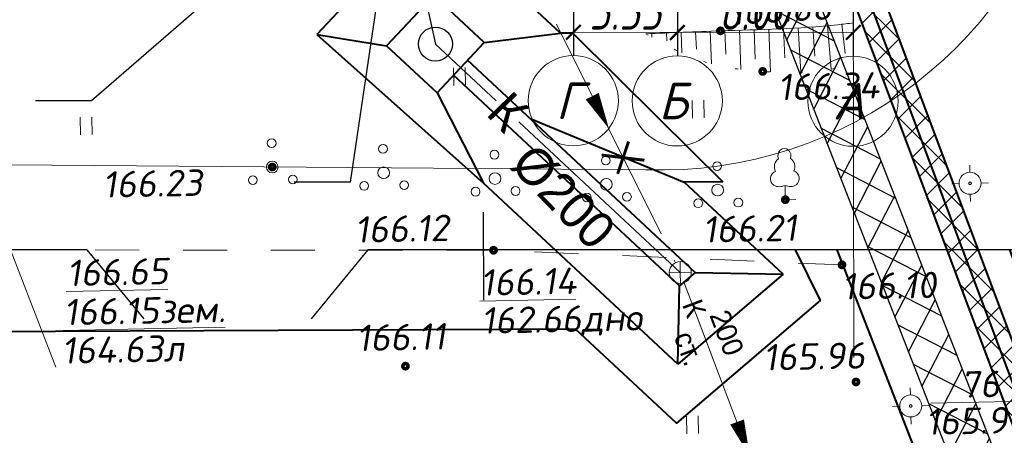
# Model space of a CAD drawing. Header units: millimetres. Extents: x 528565 to 529698, y -48331 to -46821.
# Tile 8 of 53: x 528779 to 528813, y -47355 to -47341. Entities that reach past the tile are written whole.
import ezdxf
from ezdxf import colors
from ezdxf.entities.mleader import LeaderData, LeaderLine
from ezdxf.enums import TextEntityAlignment as Align
from ezdxf.math import Vec2, Vec3

# ---------------------------------------------------------------- set-up
doc = ezdxf.new("R2010")
doc.units = ezdxf.units.MM
for name, pattern in [('DASHED2', [9.525, 6.35, -3.175]), ('LU024', [3, 1.5, -1.5]), ('LU197', [9, 8, -1]), ('LUTT007', [1, 0, -1])]:
    doc.linetypes.add(name, pattern=pattern)
doc.layers.get('Defpoints').update_dxf_attribs({"color": 140})
for name, color, linetype, lineweight in [('!ПОС_ограждение', 40, 'DASHED2', 40), ('!ПОС_траншея', 42, 'Continuous', 40), ('02 План', 7, 'Continuous', 25), ('_ПР_КЛ_10', 10, 'ОПС_W2', 30), ('ELEKTROSET_', 6, 'LU1191', 9), ('KANALIZACIA', 1, 'LU197', 13), ('OTMETKI', 7, 'Continuous', 13), ('TOPOGRAFIA', 7, 'Continuous', 13), ('ГП Размеры', 10, 'ОПС_W2', 30), ('Пожарка', 1, 'Continuous', 40), ('Уличн.ограждение', 172, 'FENCELINE1', 50), ('электрика', 1, 'Continuous', 40)]:
    doc.layers.add(name, color=color, linetype=linetype, lineweight=lineweight)
doc.layers.add('ГП ОСИ', color=7, linetype='Continuous')
doc.layers.add('ГП СЕТИ', color=7, linetype='Continuous')
doc.styles.add('ESKD1', font='txt', dxfattribs={"width": 1.2, "oblique": 14.994305})
doc.styles.add('SIMPLEX_K', font='txt')
doc.styles.add('Standard_k', font='simplex.shx', dxfattribs={"oblique": 10})
doc.styles.add('Мой', font='isocpeui.ttf', dxfattribs={"width": 0.8, "height": 1.25})
doc.styles.add('ОПС', font='arial.ttf')
doc.styles.add('СГЕНЕРИР_СТИЛЬ_1', font='times.ttf')
doc.styles.add('тип1', font='txt.shx')
doc.linetypes.add('FENCELINE1', pattern='A,6.35,-2.54,[133,ltypeshp.shx,S=2.54,R=0,X=-2.54,Y=0],-2.54,25.4', length=36.83)
doc.linetypes.add('g5_474_2b', pattern='A,1,-0.25,[33,GUGK_2005.shx,S=1,R=0,X=0,Y=0],-0.25,1', length=2.5)
doc.linetypes.add('LU1191', pattern='A,1,-2,0.29,[131,ltypeshp01.shx,S=1.3,R=180,X=0.923,Y=0.65],0.29,[131,ltypeshp01.shx,S=1.3,R=180,X=1.3,Y=0.65],5,[131,ltypeshp01.shx,S=1.3,R=0,X=-1.3,Y=-0.65],0.58,[131,ltypeshp01.shx,S=1.3,R=0,X=-1.3,Y=-0.65],-2,3', length=14.16)
doc.linetypes.add('ОПС_W2', pattern='A,10,-0.5,["W2",ОПС,S=1,R=0,X=0,Y=-0.5],-2.5', length=13)
doc.linetypes.add('связь', pattern='A,2.5,-1.5,["/",тип1,S=-1,R=0,X=0,Y=0.5],-1.5,2.5', length=8)
doc.dimstyles.new('мой', dxfattribs={"dimtxt": 1.25, "dimasz": 0.5, "dimexe": 0.18, "dimexo": 0.0625, "dimgap": 0.09, "dimtad": 1, "dimzin": 0, "dimdsep": 46, "dimtxsty": 'Мой', "dimblk": 'ARCHTICK', "dimcen": 0.09, "dimclrd": 5, "dimclre": 5, "dimclrt": 5, "dimadec": 0, "dimazin": 0, "dimtfac": 1, "dimtofl": 0, "dimtmove": 1, "dimatfit": 3, "dimfxl": 0, "dimtolj": 1, "dimtzin": 0, "dimlwd": 15, "dimlwe": 15, "dimarcsym": 0})

# ---------------------------------------------------------------- blocks, each defined once
blk = doc.blocks.new('Pk_blok')
at = {"color": 0, "linetype": 'Continuous', "lineweight": 13, "const_width": 0.25}
blk.add_lwpolyline([(-0.175, 0, 1), (0.175, 0, 1)], format="xyb", close=True, dxfattribs=at)
blk = doc.blocks.new('KK_blok')
at = {"color": 0, "linetype": 'Continuous', "lineweight": 13}
for q in [(0, 0.75), (-0.75, 0), (0, -0.75), (0.75, 0)]:
    blk.add_line((0, 0), q, dxfattribs=at)
blk.add_circle((0, 0), 0.75, dxfattribs=at)
blk = doc.blocks.new('U388')
at = {"layer": 'TOPOGRAFIA'}
for p, q in [((0, 0.981), (0, 0)), ((0, 0), (0.72, 0.002))]:
    blk.add_line(p, q, dxfattribs=at)
for centre, major_axis, start_param, end_param in [((0, 3.005), (0, 0.495), 4.281299, 8.285072), ((-0.146, 2.251), (0, 0.618), 0.484745, 2.084745), ((0.146, 2.251), (0, 0.618), 4.19844, 5.79844), ((-0.498, 1.438), (0, 0.531), 0.280468, 2.547921), ((0.498, 1.438), (0, 0.531), 3.735264, 6.002717), ((-0.366, 1.885), (0, 0.992), 2.678506, 3.564479), ((0.366, 1.885), (0, 0.992), 2.718706, 3.604679)]:
    blk.add_ellipse(centre, major_axis=major_axis, ratio=0.9, start_param=start_param, end_param=end_param, dxfattribs=at)
blk = doc.blocks.new('U394')
for centre, radius in [((-0.007, 1.633), 0.3), ((0, 0), 0.4), ((-1.344, -0.869), 0.3), ((1.389, -0.877), 0.3)]:
    blk.add_circle(centre, radius)
blk = doc.blocks.new('U401t')
at = {"layer": 'TOPOGRAFIA'}
for p, q in [((-0.4, 0), (-0.4, 1.2)), ((0.4, 0), (0.4, 1.2))]:
    blk.add_line(p, q, dxfattribs=at)
blk = doc.blocks.new('TSO_blok')
at = {"color": 0, "linetype": 'Continuous', "lineweight": 15}
for p, q in [((0, 0.75), (0, 1.25)), ((-0.75, 0), (-1.25, 0)), ((0.75, 0), (1.25, 0)), ((0, -0.75), (0, -1.25))]:
    blk.add_line(p, q, dxfattribs=at)
at = {"color": 0, "linetype": 'Continuous', "lineweight": 15, "const_width": 0.075}
blk.add_lwpolyline([(-0.0875, 0, 1), (0.0875, 0, 1)], format="xyb", close=True, dxfattribs=at)
at = {"color": 0, "linetype": 'Continuous', "lineweight": 15}
blk.add_circle((0, 0), 0.75, dxfattribs=at)
blk = doc.blocks.new('OSI_ZDAN')
at = {"layer": '_ПР_КЛ_10', "color": 0, "linetype": 'Continuous', "lineweight": 0}
blk.add_circle((0, 0), 3.2, dxfattribs=at)
at = {"layer": '_ПР_КЛ_10', "color": 0, "linetype": 'Continuous', "lineweight": 0, "style": 'ESKD1', "oblique": 14.99431, "width": 1.2}
blk.add_attdef('NAME', text='', height=2.6, dxfattribs=at).set_placement((-0.3, 0), align=Align.MIDDLE_CENTER)
blk = doc.blocks.new('_ArchTick')
at = {"color": 0, "linetype": 'ByBlock', "const_width": 0.15}
blk.add_lwpolyline([(-0.5, -0.5), (0.5, 0.5)], dxfattribs=at)
blk = doc.blocks.new('*D145')
at = {"layer": 'Defpoints', "color": 0, "linetype": 'ByBlock', "transparency": 16777216}
for p in [(43.886, 12.522), (49.886, 12.527), (49.887, 11.546)]:
    blk.add_point(p, dxfattribs=at)
at = {"layer": 'ГП Размеры', "color": 5, "linetype": 'Continuous', "lineweight": 15, "transparency": 16777216}
for p, q in [((43.886, 12.46), (43.887, 11.361)), ((49.886, 12.465), (49.887, 11.366)), ((43.887, 11.541), (49.887, 11.546))]:
    blk.add_line(p, q, dxfattribs=at)
at = {"layer": 'ГП Размеры', "color": 5, "linetype": 'ByBlock', "lineweight": 15, "transparency": 16777216, "xscale": 0.5, "yscale": 0.5, "zscale": 0.5}
for p, rotation in [((43.887, 11.541), 180.0476399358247), ((49.887, 11.546), 0.04763993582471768)]:
    blk.add_blockref('_ArchTick', p, dxfattribs=dict(at, rotation=rotation))
at = {"layer": 'ГП Размеры', "color": 5, "linetype": 'ByBlock', "lineweight": 0, "transparency": 16777216, "insert": (46.51, 12.259), "char_height": 1.25, "attachment_point": 5, "rotation": 0.0476, "style": 'Мой'}
blk.add_mtext('\\A1;6.00', dxfattribs=at)
blk = doc.blocks.new('*D146')
at = {"layer": 'Defpoints', "color": 0, "linetype": 'ByBlock', "transparency": 16777216}
for p in [(40.336, 12.723), (43.886, 12.717), (40.334, 11.548)]:
    blk.add_point(p, dxfattribs=at)
at = {"layer": 'ГП Размеры', "color": 5, "linetype": 'Continuous', "lineweight": 15, "transparency": 16777216}
for p, q in [((40.336, 12.66), (40.334, 11.368)), ((43.886, 12.654), (43.884, 11.362)), ((43.884, 11.542), (40.334, 11.548))]:
    blk.add_line(p, q, dxfattribs=at)
at = {"layer": 'ГП Размеры', "color": 5, "linetype": 'ByBlock', "lineweight": 15, "transparency": 16777216, "xscale": 0.5, "yscale": 0.5, "zscale": 0.5}
for p, rotation in [((40.334, 11.548), 179.9020150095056), ((43.884, 11.542), 359.9020150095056)]:
    blk.add_blockref('_ArchTick', p, dxfattribs=dict(at, rotation=rotation))
at = {"layer": 'ГП Размеры', "color": 5, "linetype": 'ByBlock', "lineweight": 0, "transparency": 16777216, "insert": (42.111, 12.26), "char_height": 1.25, "attachment_point": 5, "rotation": 359.902, "style": 'Мой'}
blk.add_mtext('\\A1;3.55', dxfattribs=at)
blk = doc.blocks.new('_None')
blk = doc.blocks.new('A$C3b05a69d')
at = {"layer": 'Пожарка', "linetype": 'связь'}
blk.add_lwpolyline([(75.836, -6.336), (91.543, -48.21)], dxfattribs=at)
blk = doc.blocks.new('A$C7B8D562C')
at = {"layer": '_ПР_КЛ_10', "linetype": 'ByBlock', "lineweight": 0, "const_width": 0.1, "flags": 128}
for points in [[(42.218, 7.818), (41.844, 6.717)], [(41.301, 7.356), (42.761, 7.179)]]:
    blk.add_lwpolyline(points, dxfattribs=at)
at = {"layer": 'ELEKTROSET_', "flags": 128}
blk.add_lwpolyline([(8.017, 7.127), (42.803, 6.855, 0.359703), (57.245, 17.965), (57.288, 28.745), (56.536, 61.276), (56.686, 111.972), (56.584, 152.796), (56.3, 156.155), (73.839, 156.515)], format="xyb", dxfattribs=at)
at = {"layer": 'KANALIZACIA'}
for p, q in [((31.736, 27.94), (43.816, 3.683)), ((22.668, 0.115), (16.747, 15.399)), ((44.116, 2.997), (45.085, 0.442)), ((44.116, 2.997), (46.657, -3.706))]:
    blk.add_line(p, q, dxfattribs=at)
at = {"layer": 'KANALIZACIA', "linetype": 'Continuous'}
for points in [[(40.977, 9.366, 0.5, 0, 0), (41.548, 8.254, 0, 0, 0), (40.932, 9.455, 0, 0, 0)], [(45.922, -1.756, 0.5, 0, 0), (46.358, -2.927, 0, 0, 0), (45.887, -1.662, 0, 0, 0)]]:
    blk.add_lwpolyline(points, format="xyseb", dxfattribs=at)
at = {"layer": 'TOPOGRAFIA'}
for p, q in [((49.003, 11.771), (49.138, 10.289)), ((49.5, 11.821), (49.612, 10.828)), ((43.01, 11.503), (43.015, 11.376)), ((43.509, 11.524), (43.521, 11.255)), ((44.009, 11.546), (44.038, 10.843)), ((44.508, 11.566), (44.531, 10.974)), ((45.008, 11.585), (45.048, 10.467)), ((45.508, 11.602), (45.534, 10.803)), ((46.007, 11.617), (46.049, 10.278)), ((46.507, 11.633), (46.541, 10.634)), ((47.007, 11.651), (47.062, 10.196)), ((47.506, 11.671), (47.554, 10.673)), ((48.006, 11.697), (48.093, 10.185)), ((48.505, 11.73), (48.579, 10.733))]:
    blk.add_line(p, q, dxfattribs=at)
blk.add_lwpolyline([(49.902, 0.442), (49.89, 13.979)], dxfattribs=at)
at = {"layer": 'TOPOGRAFIA', "linetype": 'LU024', "flags": 128}
blk.add_lwpolyline([(49.501, 3.609), (37.608, 4.107), (19.444, 4.119), (8.017, 4.186)], dxfattribs=at)
at = {"layer": 'TOPOGRAFIA', "linetype": 'Continuous'}
blk.add_open_spline([(49.892, 11.869), (49.714, 11.846), (48.21, 11.667), (45.838, 11.627), (43.654, 11.531), (42.804, 11.494)], degree=3, knots=[2.604103, 2.604103, 2.604103, 2.604103, 3.14323, 7.152774, 9.703562, 9.703562, 9.703562, 9.703562], dxfattribs=at)
at = {"layer": 'TOPOGRAFIA', "linetype": 'LUTT007', "lineweight": 20}
blk.add_open_spline([(42.804, 11.494), (43.469, 11.121), (44.716, 10.422), (47.142, 10.133), (48.935, 10.16), (49.893, 10.476)], degree=3, knots=[0, 0, 0, 0, 2.255579, 4.235345, 7.307954, 7.307954, 7.307954, 7.307954], dxfattribs=at)
at = {"layer": 'ГП ОСИ', "color": 5, "linetype": 'Continuous', "lineweight": 30, "ltscale": 0.480769}
for p, q in [((40.369, 32.062), (40.333, 10.75)), ((43.919, 32.029), (43.883, 10.744)), ((49.919, 31.973), (49.883, 10.734))]:
    blk.add_line(p, q, dxfattribs=at)
at = {"layer": 'ГП ОСИ', "color": 5, "linetype": 'Continuous', "lineweight": 0, "ltscale": 0.480769}
for p, q in [((43.919, 32.029), (43.883, 10.744)), ((40.362, 27.88), (40.333, 10.75))]:
    blk.add_line(p, q, dxfattribs=at)
at = {"layer": 'ГП СЕТИ', "color": 25}
for p, q in [((34.355, 16.903), (35.623, 11.146)), ((35.623, 11.146), (37.698, 9.21)), ((38.47, 8.49), (43.983, 3.348))]:
    blk.add_line(p, q, dxfattribs=at)
blk.add_circle((35.623, 11.146), 0.58, dxfattribs=at)
at = {"layer": 'OTMETKI', "linetype": 'Continuous', "xscale": 0.50000486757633, "yscale": 0.50000486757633, "zscale": 0.50000486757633, "rotation": 1.173488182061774}
for p in [(45.353, 11.597), (46.797, 10.211), (30.055, 6.948), (47.568, 5.832), (47.568, 5.832), (37.608, 4.107), (49.501, 3.609), (49.501, 3.609), (34.601, 0.15), (49.981, -0.389)]:
    blk.add_blockref('Pk_blok', p, dxfattribs=at)
at = {"layer": 'TOPOGRAFIA', "xscale": 0.50000486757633, "yscale": 0.50000486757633, "zscale": 0.50000486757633, "rotation": 1.173488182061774}
for name, p in [('U401t', (36.451, 9.739)), ('U401t', (44.602, 8.622)), ('U401t', (23.707, 8.05)), ('U394', (30.055, 6.948)), ('U394', (33.856, 6.751)), ('U394', (37.658, 6.554)), ('U388', (47.568, 5.832)), ('U388', (47.568, 5.832)), ('U394', (41.459, 6.356)), ('U394', (45.26, 6.159)), ('U394', (45.26, 6.159)), ('U401t', (44.403, -2.154))]:
    blk.add_blockref(name, p, dxfattribs=at)
at = {"layer": 'TOPOGRAFIA', "linetype": 'Continuous', "xscale": 0.50000486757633, "yscale": 0.50000486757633, "zscale": 0.50000486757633, "rotation": 1.173488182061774}
for name, p in [('TSO_blok', (53.875, 6.392)), ('TSO_blok', (53.875, 6.392)), ('KK_blok', (43.983, 3.348)), ('TSO_blok', (51.848, -1.209))]:
    blk.add_blockref(name, p, dxfattribs=at)
at = {"layer": 'ГП ОСИ', "color": 5, "linetype": 'Continuous', "lineweight": 30, "ltscale": 0.480769, "xscale": 0.4807692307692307, "yscale": 0.4807692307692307, "zscale": 0.4807692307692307}
for p, values in [((40.33, 9.212), {'NAME': 'Г'}), ((49.88, 9.195), {'NAME': 'А'})]:
    blk.add_blockref('OSI_ZDAN', p, dxfattribs=at).add_auto_attribs(values)
at = {"layer": 'ГП ОСИ', "color": 5, "linetype": 'ByBlock', "lineweight": 0, "xscale": 0.4807692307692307, "yscale": 0.4807692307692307, "zscale": 0.4807692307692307}
blk.add_blockref('OSI_ZDAN', (43.88, 9.206), dxfattribs=at).add_auto_attribs({'NAME': 'Б'})
at = {"layer": 'KANALIZACIA', "linetype": 'Continuous', "lineweight": 13, "style": 'SIMPLEX_K'}
blk.add_text('К', height=0.7, rotation=290.764, dxfattribs=at).set_placement((44.459, 2.126), align=Align.MIDDLE)
blk.add_text('К', height=0.7, rotation=290.764, dxfattribs=at).set_placement((44.459, 2.126), align=Align.MIDDLE)
at = {"layer": 'KANALIZACIA', "linetype": 'Continuous', "lineweight": 13, "style": 'Standard_k', "oblique": 10}
for s, p in [('162.66дно', (37.194, 1.256)), ('164.63л', (22.877, 0.231))]:
    blk.add_text(s, height=0.9, rotation=1.1735, dxfattribs=at).set_placement(p)
at = {"layer": 'KANALIZACIA', "linetype": 'Continuous', "lineweight": 13, "style": 'SIMPLEX_K'}
for s, p in [('200', (44.969, 1.896)), ('200', (44.969, 1.896)), ('ст.', (43.75, 1.17))]:
    blk.add_text(s, height=0.7, rotation=290.764, dxfattribs=at).set_placement(p)
at = {"layer": 'OTMETKI', "style": 'Standard_k', "oblique": 10}
for s, height, rotation, p in [('166.86', 0.9, 3.3856, (45.633, 12.685)), ('166.34', 0.9, 1.1735, (47.299, 10.121)), ('166.23', 0.9, 1.1735, (24.256, 6.798)), ('166.12', 0.9, 1.1735, (32.862, 5.26)), ('166.21', 0.9, 1.1735, (44.736, 5.264)), ('166.21', 0.9, 1.1735, (44.736, 5.264)), ('%%u166.65', 0.9, 1.1735, (23.033, 3.778)), ('%%u166.14', 0.9, 1.1735, (37.149, 3.451)), ('166.10', 0.9, 0.9425, (49.495, 3.322)), ('166.10', 0.9, 0.9425, (49.495, 3.322)), ('%%u166.15зем.', 0.90001, 1.1735, (22.925, 2.443)), ('166.11', 0.9, 1.1735, (32.917, 1.559)), ('165.96', 0.9, 1.1735, (46.803, 0.898)), ('165.96', 0.9, 1.1735, (46.803, 0.898)), ('76', 0.9, 1.1735, (53.542, -0.031)), ('%%o165.99', 0.9, 1.1735, (52.35, -1.299))]:
    blk.add_text(s, height=height, rotation=rotation, dxfattribs=at).set_placement(p, align=Align.TOP_LEFT)
at = {"layer": 'ГП СЕТИ', "color": 25, "style": 'SIMPLEX_K'}
for s, p in [('К', (37.311, 8.748)), ('%%C200', (38.132, 6.981))]:
    blk.add_text(s, height=1.25, rotation=314, dxfattribs=at).set_placement(p)
at = {"layer": 'ГП Размеры', "linetype": 'ByBlock', "lineweight": 0}
for base, p1, p2, angle, picture, middle in [((40.334, 11.548), (43.886, 12.717), (40.336, 12.723), 179.902, '*D146', (42.109, 11.545)), ((49.887, 11.546), (43.886, 12.522), (49.886, 12.527), 0.0476, '*D145', (46.51, 11.544))]:
    dim = blk.add_linear_dim(base=base, p1=p1, p2=p2, angle=angle, dimstyle='мой', dxfattribs=at)
    dim.commit()
    dim.dimension.update_dxf_attribs({"geometry": picture, "text_midpoint": middle, "dimtype": 161})

msp = doc.modelspace()

# ---------------------------------------------------------------- hatches: boundary and pattern name
at = {"layer": '!ПОС_траншея', "lineweight": 0, "true_color": 0xcd2027}
h = msp.add_hatch(dxfattribs=at)
h.set_pattern_fill('ANSI37', color=242, scale=0.2)
edge = h.paths.add_edge_path()
edge.add_line((528818.581, -47209.23), (528818.581, -47208.226))
edge.add_line((528818.581, -47208.226), (528831.5, -47208.226))
edge.add_line((528818.581, -47209.23), (528831.499, -47209.246))
edge.add_line((528831.5, -47208.226), (528831.499, -47209.246))
edge = h.paths.add_edge_path()
edge.add_line((528775.247, -47323.039), (528776.247, -47323.039))
edge.add_line((528775.247, -47323.028), (528775.247, -47324.388))
edge.add_line((528775.247, -47324.388), (528797.271, -47331.787))
edge.add_line((528797.271, -47331.787), (528797.271, -47330.732))
edge.add_line((528797.271, -47330.732), (528776.247, -47323.669))
edge.add_line((528776.247, -47323.669), (528776.247, -47323.028))
h.paths.add_polyline_path([(528807.255, -47339.538), (528808.191, -47339.187), (528815.908, -47359.759), (528814.971, -47360.11)])
h = msp.add_hatch()
h.set_pattern_fill('ANSI37', color=6, scale=0.3, angle=-72.2884)
h.set_pattern_definition([(332.71156493, (413029.5968, 470785.4506), (0.4366928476, 0.846496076), []), (62.71156493, (413029.5968, 470785.4506), (-0.846496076, 0.4366928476), [])])
h.paths.add_polyline_path([(528812.335, -47359.764), (528813.762, -47359.296), (528806.304, -47340.177), (528804.915, -47340.742)])

# ---------------------------------------------------------------- linework, layer by layer
at = {"layer": '!ПОС_ограждение', "linetype": 'FENCELINE1', "ltscale": 0.1, "flags": 128}
for points in [[(528805.569, -47348.862), (528806.428, -47350.587), (528801.518, -47354.774), (528798.077, -47351.564), (528777.77, -47351.661)], [(528812.888, -47348.862), (528816.971, -47359.748), (528811.904, -47361.409), (528807.009, -47348.862)]]:
    msp.add_lwpolyline(points, dxfattribs=at)
at = {"layer": '!ПОС_траншея', "color": 242, "true_color": 0xcd2027}
for points in [[(528808.191, -47339.187), (528815.908, -47359.759)], [(528807.255, -47339.538), (528814.971, -47360.11)]]:
    msp.add_lwpolyline(points, dxfattribs=at)
at = {"color": 6, "lineweight": 30}
for p, q in [((528806.304, -47340.177), (528813.762, -47359.296)), ((528804.915, -47340.742), (528812.335, -47359.764)), ((528794.951, -47350.579), (528794.937, -47347.579))]:
    msp.add_line(p, q, dxfattribs=at)
at = {"layer": 'Уличн.ограждение', "color": 172, "linetype": 'g5_474_2b', "lineweight": 30, "true_color": 0x0000c2}
for p, q in [((528781.399, -47348.862), (528783.339, -47351.212)), ((528790.988, -47348.862), (528789.05, -47351.212))]:
    msp.add_line(p, q, dxfattribs=at)
for points in [[(528777.77, -47310.139), (528815.765, -47310.139), (528815.765, -47348.862), (528790.988, -47348.862)], [(528781.399, -47348.862), (528777.77, -47348.862), (528777.77, -47310.139)]]:
    msp.add_lwpolyline(points, dxfattribs=at)
at = {"layer": 'электрика', "color": 3}
for p, q in [((528794.96, -47341.777), (528797.558, -47341.466)), ((528797.98, -47341.464), (528800.893, -47344.35)), ((528802.159, -47349.628), (528794.393, -47342.384)), ((528801.623, -47350.085), (528793.916, -47342.896)), ((528793.35, -47343.503), (528794.932, -47346.579)), ((528796.523, -47344.371), (528801.787, -47346.546)), ((528800.893, -47344.35), (528803.104, -47346.54)), ((528801.563, -47352.764), (528794.932, -47346.579)), ((528805.163, -47349.695), (528801.787, -47346.546)), ((528805.163, -47349.695), (528801.563, -47352.764)), ((528802.159, -47349.628), (528801.623, -47350.085)), ((528802.159, -47349.628), (528805.163, -47349.695)), ((528801.563, -47352.764), (528801.623, -47350.085))]:
    msp.add_line(p, q, dxfattribs=at)
for points in [[(528797.558, -47341.466), (528795.07, -47339.146)], [(528797.98, -47341.464), (528797.558, -47341.466)], [(528803.104, -47346.54), (528801.787, -47346.546)]]:
    msp.add_lwpolyline(points, dxfattribs=at)
msp.add_lwpolyline([(528794.96, -47341.777), (528793.234, -47340.168), (528791.624, -47341.893), (528793.35, -47343.503)], close=True, dxfattribs=at)

# ---------------------------------------------------------------- block references
at = {"layer": '02 План'}
msp.add_blockref('A$C7B8D562C', (528757.669, -47352.981), dxfattribs=at)

# ---------------------------------------------------------------- leaders
at = {"layer": 'электрика', "color": 7, "lineweight": 0, "ltscale": 10}
ml = msp.add_multileader_mtext('Standard', dxfattribs=at)
ml.set_content('\\A1; ', color=7, style='СГЕНЕРИР_СТИЛЬ_1')
ml.set_leader_properties()
ml.set_arrow_properties(name='NONE')
ml.build(insert=Vec2(0, 0))
ml.multileader.update_dxf_attribs({"text_left_attachment_type": 6, "text_right_attachment_type": 6, "arrow_head_size": 1})
ctx = ml.context
ctx.base_point, ctx.char_height, ctx.arrow_head_size, ctx.landing_gap_size, ctx.plane_origin = Vec3(528788.098, -47346.554), 1, 1, 0.01, Vec3(528767.842, -47354.82)
ctx.left_attachment, ctx.right_attachment = 6, 6
notes = []
notes.append((ctx, [(1, (1, 1, 0), (528790.387, -47346.554), (-1, 0), 1.9, [(0, [(528791.954, -47335.917)], 0, [])])]))
ctx.mtext.insert, ctx.mtext.width, ctx.mtext.defined_height, ctx.mtext.flow_direction = Vec3(528788.108, -47345.554), 1.600497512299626e-12, 3.354, 5
for ctx, leaders in notes:
    for number, flags, end, landing, length, lines in leaders:
        leader = LeaderData()
        leader.index, (leader.has_last_leader_line, leader.has_dogleg_vector, leader.attachment_direction) = number, flags
        leader.last_leader_point, leader.dogleg_vector, leader.dogleg_length = Vec3(end), Vec3(landing), length
        for number, points, colour, breaks in lines:
            line = LeaderLine()
            line.index, line.vertices, line.color, line.breaks = number, Vec3.list(points), colors.encode_raw_color(colour), breaks
            leader.lines.append(line)
        ctx.leaders.append(leader)

# ---------------------------------------------------------------- next in the draw order: leaders
at = {"color": 64}
ml = msp.add_multileader_mtext('Standard', dxfattribs=at)
ml.set_content('\\A1;{\\Fcs_gost2304|c204;Траншея тип \\Fcs_gost2304|c0;3}', color=64, style='СГЕНЕРИР_СТИЛЬ_1')
ml.set_leader_properties()
ml.set_arrow_properties(name='NONE')
ml.build(insert=Vec2(0, 0))
ml.multileader.update_dxf_attribs({"text_left_attachment_type": 6, "text_right_attachment_type": 6, "arrow_head_size": 1})
ctx = ml.context
ctx.base_point, ctx.char_height, ctx.arrow_head_size, ctx.landing_gap_size, ctx.plane_origin = Vec3(528770.216, -47343.777, 1.713), 1, 1, 0.01, Vec3(528762.242, -47353.405, 1.713)
ctx.left_attachment, ctx.right_attachment = 6, 6
notes = []
notes.append((ctx, [(1, (1, 1, 0), (528781.552, -47343.777, 1.713), (-1, 0), 1.9, [(0, [(528789.357, -47336.995, 1.713)], 0, [])])]))
ctx.mtext.insert, ctx.mtext.width, ctx.mtext.defined_height, ctx.mtext.flow_direction = Vec3(528770.226, -47342.527, 1.713), 1.600497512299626e-12, 3.354, 5
ctx.mtext.has_bg_fill, ctx.mtext.bg_color, ctx.mtext.bg_scale_factor, ctx.mtext.bg_transparency, ctx.mtext.use_window_bg_color = 1, -1027028792, 1.5, 0, 1
for ctx, leaders in notes:
    for number, flags, end, landing, length, lines in leaders:
        leader = LeaderData()
        leader.index, (leader.has_last_leader_line, leader.has_dogleg_vector, leader.attachment_direction) = number, flags
        leader.last_leader_point, leader.dogleg_vector, leader.dogleg_length = Vec3(end), Vec3(landing), length
        for number, points, colour, breaks in lines:
            line = LeaderLine()
            line.index, line.vertices, line.color, line.breaks = number, Vec3.list(points), colors.encode_raw_color(colour), breaks
            leader.lines.append(line)
        ctx.leaders.append(leader)

# ---------------------------------------------------------------- next in the draw order: linework, layer by layer
at = {"layer": 'электрика', "color": 3}
for q in [(528791.624, -47341.893), (528794.932, -47346.579)]:
    msp.add_line((528789.25, -47341.506), q, dxfattribs=at)
msp.add_lwpolyline([(528790.485, -47340.182), (528789.25, -47341.506)], dxfattribs=at)

# ---------------------------------------------------------------- next in the draw order: block references
at = {"color": 1, "xscale": 0.5, "yscale": 0.5, "zscale": 0.5}
msp.add_blockref('A$C3b05a69d', (528769.668, -47335.83), dxfattribs=at)

doc.saveas('drawing.dxf')
